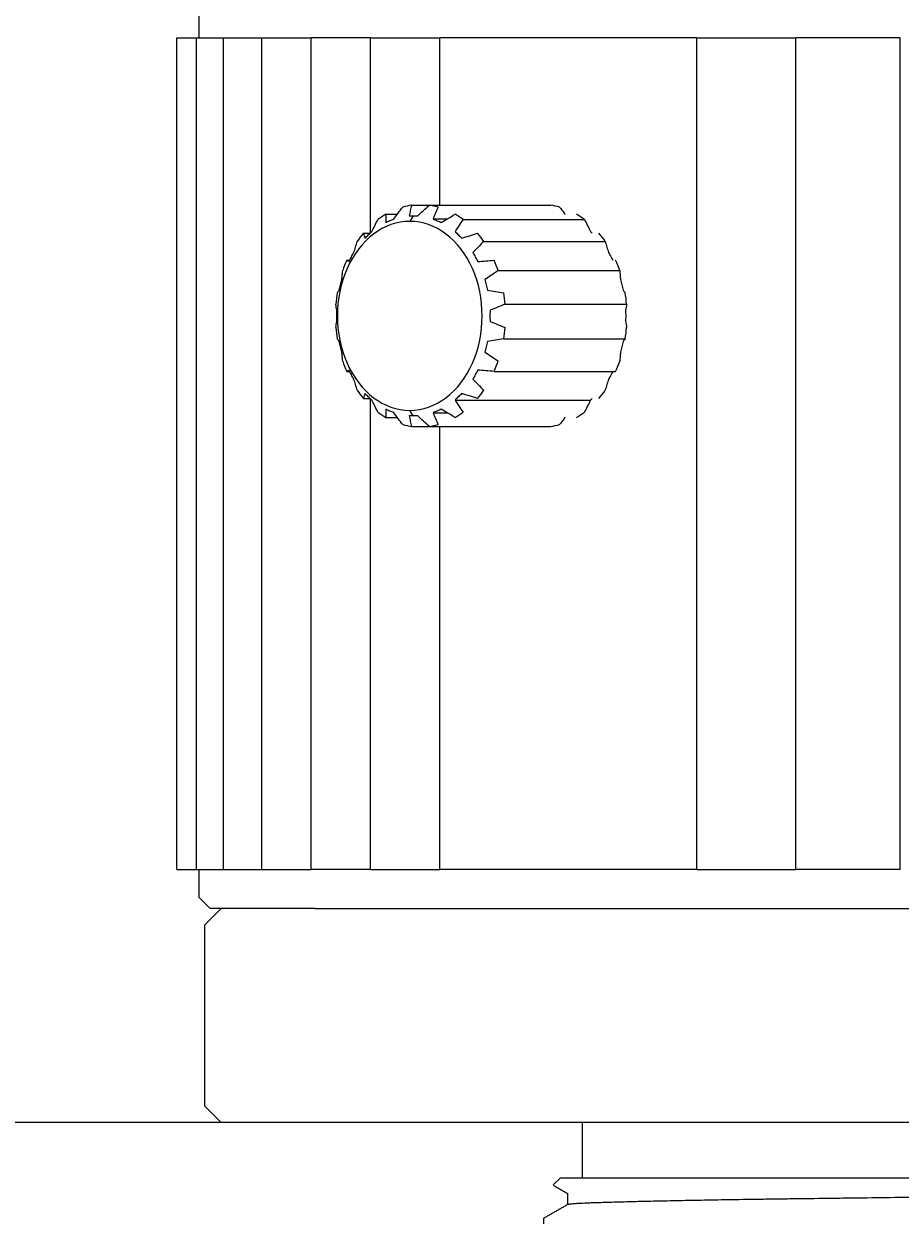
# Model space of a CAD drawing. Header units: millimetres. Extents: x 2789 to 5289, y -3142 to -1142.
# Tile 4 of 21: x 3105 to 3420, y -2817 to -2385. Entities that reach past the tile are written whole.
import ezdxf

# ---------------------------------------------------------------- set-up
doc = ezdxf.new("R2010")
doc.units = ezdxf.units.MM
doc.layers.add('標注線', color=7, linetype='Continuous')
doc.styles.get("Standard").update_dxf_attribs({"font": 'simsun.ttc'})
doc.dimstyles.new('ISO-25', dxfattribs={"dimtxt": 2.5, "dimasz": 40, "dimexe": 30, "dimexo": 0.625, "dimtad": 1, "dimdec": 4, "dimdsep": 46, "dimlunit": 6, "dimtxsty": 'Standard', "dimcen": 2.5, "dimadec": 0, "dimazin": 0, "dimtfac": 1, "dimtdec": 4, "dimtmove": 0, "dimatfit": 3, "dimfxl": 1, "dimtolj": 1, "dimtzin": 0, "dimarcsym": 0})

# ---------------------------------------------------------------- blocks, each defined once
blk = doc.blocks.new('*D50')
at = {"layer": 'Defpoints', "color": 0}
for p in [(3305.6, -2780.36), (3042.4, -2914.16), (3329.6, -2914.16)]:
    blk.add_point(p, dxfattribs=at)
at = {"layer": '標注線', "color": 0, "lineweight": -2}
for p, q in [((3042.4, -2780.36), (3042.4, -2421.79)), ((3304.98, -2780.36), (3012.4, -2780.36)), ((3042.4, -2820.36), (3042.4, -2874.16)), ((3328.98, -2914.16), (3012.4, -2914.16))]:
    blk.add_line(p, q, dxfattribs=at)
at = {"layer": '標注線', "color": 0}
for points in [[(3049.07, -2820.36), (3035.73, -2820.36), (3042.4, -2780.36)], [(3035.73, -2874.16), (3049.07, -2874.16), (3042.4, -2914.16)]]:
    blk.add_solid(points, dxfattribs=at)
at = {"layer": '標注線', "color": 0, "insert": (2982.47, -2581.07), "char_height": 2.5, "attachment_point": 5, "rotation": 90}
blk.add_mtext('{{\\H20x;Max：9.91\\PMin：6.69}}', dxfattribs=at)

msp = doc.modelspace()

# ---------------------------------------------------------------- linework, layer by layer
at = {"lineweight": 18}
for p, q in [((3167.60468, -2380.15503), (3167.60468, -2390.15503)), ((3159.66333, -2390.15503), (3161.07296, -2390.15503)), ((3159.66333, -2689.35503), (3159.66333, -2390.15503)), ((3161.07282, -2390.15503), (3166.69815, -2390.15503)), ((3166.69815, -2390.15503), (3176.46868, -2390.15503)), ((3166.69815, -2689.35503), (3166.69815, -2390.15503)), ((3176.46866, -2390.15503), (3190.29301, -2390.15503)), ((3176.46866, -2689.35503), (3176.46866, -2390.15503)), ((3190.29301, -2390.15503), (3207.9975, -2390.15503)), ((3190.29301, -2689.35503), (3190.29301, -2390.15503)), ((3229.41669, -2390.15503), (3207.99751, -2390.15503)), ((3207.99751, -2689.35503), (3207.99751, -2390.15503)), ((3229.41669, -2390.15503), (3254.28142, -2390.15503)), ((3229.41669, -2460.25198), (3229.41669, -2390.15503)), ((3346.807, -2390.15503), (3254.28142, -2390.15503)), ((3254.28142, -2450.37838), (3254.28142, -2390.15503)), ((3346.807, -2390.15503), (3382.46662, -2390.15503)), ((3346.807, -2689.35503), (3346.807, -2390.15503)), ((3419.94311, -2390.15503), (3382.46662, -2390.15503)), ((3382.46662, -2689.35503), (3382.46662, -2390.15503)), ((3419.94311, -2689.35503), (3419.94311, -2390.15503)), ((3244.14703, -2450.37433), (3250.55594, -2450.37433)), ((3250.55544, -2450.37433), (3294.26499, -2450.37433)), ((3234.88694, -2453.61389), (3239.0209, -2453.61389)), ((3251.88061, -2455.29896), (3256.91415, -2455.29896)), ((3262.67102, -2455.51318), (3306.38058, -2455.51318)), ((3226.84694, -2460.43035), (3229.21955, -2460.43035)), ((3270.12166, -2463.38857), (3313.83122, -2463.38857)), ((3220.81404, -2470.15647), (3221.85009, -2470.15647)), ((3275.34337, -2473.88405), (3319.05293, -2473.88405)), ((3277.82502, -2485.97224), (3321.53458, -2485.97224)), ((3277.32368, -2498.46987), (3321.03324, -2498.46987)), ((3220.81404, -2510.15359), (3221.84736, -2510.15359)), ((3273.88843, -2510.15359), (3317.59798, -2510.15359)), ((3226.84694, -2519.87971), (3229.22364, -2519.87971)), ((3229.41669, -2689.35503), (3229.41669, -2520.05925)), ((3259.78599, -2520.45521), (3308.56648, -2520.45521)), ((3251.88061, -2525.0111), (3256.91262, -2525.0111)), ((3234.88694, -2526.69617), (3239.01954, -2526.69617)), ((3244.14703, -2529.93573), (3250.55594, -2529.93573)), ((3250.55544, -2529.93573), (3294.26499, -2529.93573)), ((3254.28142, -2689.35503), (3254.28142, -2529.93753)), ((3159.66333, -2689.35503), (3161.07296, -2689.35503)), ((3161.07282, -2689.35503), (3166.69815, -2689.35503)), ((3166.69815, -2689.35503), (3176.46868, -2689.35503)), ((3167.60468, -2689.35503), (3167.60468, -2699.35503)), ((3176.46866, -2689.35503), (3190.29301, -2689.35503)), ((3190.29301, -2689.35503), (3207.9975, -2689.35503)), ((3229.41669, -2689.35503), (3207.99751, -2689.35503)), ((3229.41669, -2689.35503), (3254.28142, -2689.35503)), ((3346.807, -2689.35503), (3254.28142, -2689.35503)), ((3346.807, -2689.35503), (3382.46662, -2689.35503)), ((3419.94311, -2689.35503), (3382.46662, -2689.35503)), ((3167.60468, -2699.35503), (3171.60468, -2703.35503)), ((3175.60468, -2703.35503), (3169.60468, -2709.35503)), ((3209.45571, -2703.35503), (3171.60468, -2703.35503)), ((3209.45571, -2703.35503), (3919.60468, -2703.35503)), ((3169.60468, -2709.35503), (3169.60468, -2774.35503)), ((3169.60468, -2774.35503), (3175.60468, -2780.35503)), ((3545.60468, -2780.35503), (3175.60468, -2780.35503)), ((3305.60468, -2780.35503), (3305.60468, -2800.35503)), ((3297.60454, -2800.35503), (3295.10719, -2802.85238)), ((3545.65084, -2800.35503), (3297.60454, -2800.35503)), ((3291.60468, -2814.92976), (3291.60468, -2816.89092))]:
    msp.add_line(p, q, dxfattribs=at)
at = {"lineweight": 13}
for p, q in [((3244.78008, -2454.15503), (3243.49451, -2456.15503)), ((3244.78008, -2526.15503), (3243.49451, -2524.15503))]:
    msp.add_line(p, q, dxfattribs=at)
at = {"lineweight": 18}
for centre, major_axis, start_param, end_param in [((3247.35123, -2490.15503), (0, 40), 0.104761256, 0.209398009), ((3247.35123, -2490.15503), (0, -40), 2.932194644, 3.036831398), ((3291.06079, -2490.15503), (0, -40), 2.932194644, 3.036831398), ((3243.49451, -2490.15503), (0, 34), 0, 3.141592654), ((3247.35123, -2490.15503), (0, 40), 0.418920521, 0.523557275), ((3243.49451, -2490.15503), (0, -34), 0, 3.141592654), ((3247.35123, -2490.15503), (0, -40), 2.618035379, 2.722672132), ((3291.06079, -2490.15503), (0, -40), 2.618035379, 2.722672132), ((3247.35123, -2490.15503), (0, 40), 0.733079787, 0.83771654), ((3247.35123, -2490.15503), (0, -40), 2.303876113, 2.408512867), ((3291.06079, -2490.15503), (0, -40), 2.303876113, 2.408512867), ((3247.35123, -2490.15503), (0, 40), 1.047239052, 1.151875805), ((3247.35123, -2490.15503), (0, -40), 1.989716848, 2.094353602), ((3291.06079, -2490.15503), (0, -40), 1.989716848, 2.094353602), ((3247.35123, -2490.15503), (0, 40), 1.361398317, 1.466035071), ((3247.35123, -2490.15503), (0, -40), 1.675557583, 1.780194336), ((3291.06079, -2490.15503), (0, -40), 1.675557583, 1.780194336), ((3247.35123, -2490.15503), (0, 40), 1.675557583, 1.780194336), ((3247.35123, -2490.15503), (0, -40), 1.361398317, 1.466035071), ((3291.06079, -2490.15503), (0, -40), 1.361398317, 1.466035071), ((3247.35123, -2490.15503), (0, 40), 1.989716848, 2.094353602), ((3247.35123, -2490.15503), (0, -40), 1.047239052, 1.151875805), ((3291.06079, -2490.15503), (0, -40), 1.047239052, 1.151875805), ((3247.35123, -2490.15503), (0, 40), 2.303876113, 2.408512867), ((3247.35123, -2490.15503), (0, -40), 0.733079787, 0.83771654), ((3291.06079, -2490.15503), (0, -40), 0.733079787, 0.83771654), ((3247.35123, -2490.15503), (0, 40), 2.618035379, 2.722672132), ((3247.35123, -2490.15503), (0, -40), 0.418920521, 0.523557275), ((3291.06079, -2490.15503), (0, -40), 0.418920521, 0.523557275), ((3247.35123, -2490.15503), (0, 40), 2.932194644, 3.036831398), ((3247.35123, -2490.15503), (0, -40), 0.104761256, 0.209398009), ((3291.06079, -2490.15503), (0, -40), 0.104761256, 0.209398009)]:
    msp.add_ellipse(centre, major_axis=major_axis, ratio=0.766044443, start_param=start_param, end_param=end_param, dxfattribs=at)
for points, degree in [([(3237.75092, -2455.29896), (3238.26442, -2454.61365), (3239.31644, -2453.21675), (3240.41833, -2451.76697), (3240.98169, -2451.02878)], 3), ([(3244.14703, -2450.37433), (3243.99309, -2451.02717), (3243.69513, -2452.31003), (3243.41739, -2453.54753), (3243.28368, -2454.15503)], 3), ([(3246.34785, -2454.15503), (3247.01812, -2453.54827), (3248.38968, -2452.31149), (3249.82321, -2451.0279), (3250.55544, -2450.37433)], 3), ([(3253.72077, -2451.02878), (3253.39816, -2451.76615), (3252.76875, -2453.21509), (3252.17128, -2454.61281), (3251.88061, -2455.29896)], 3), ([(3229.84554, -2459.85485), (3230.19135, -2459.15806), (3230.90156, -2457.73778), (3231.64871, -2456.26373), (3232.03144, -2455.51318)], 3), ([(3234.88694, -2453.61389), (3234.87341, -2454.1183), (3234.85136, -2455.1095), (3234.83977, -2456.06565), (3234.83671, -2456.53503)], 3), ([(3234.83671, -2456.53503), (3235.29865, -2456.32902), (3236.24623, -2455.91699), (3237.24145, -2455.50497), (3237.75092, -2455.29896)], 3), ([(3243.28368, -2454.15503), (3243.52731, -2454.15503), (3244.02035, -2454.15503), (3244.52492, -2454.15503), (3244.78008, -2454.15503)], 3), ([(3244.78008, -2454.15503), (3245.03525, -2454.15503), (3245.55171, -2454.15503), (3246.08043, -2454.15503), (3246.34785, -2454.15503)], 3), ([(3251.88061, -2455.29896), (3252.34254, -2455.50497), (3253.29012, -2455.917), (3254.28534, -2456.32902), (3254.79482, -2456.53503)], 3), ([(3254.79482, -2456.53503), (3255.59557, -2456.06622), (3257.23314, -2455.11063), (3258.94273, -2454.11887), (3259.81553, -2453.61389)], 3), ([(3262.67102, -2455.51318), (3262.16798, -2456.26289), (3261.18403, -2457.73609), (3260.24455, -2459.15721), (3259.78599, -2459.85485)], 3), ([(3306.38058, -2455.51318), (3306.76289, -2456.26289), (3307.50961, -2457.73609), (3308.22025, -2459.15721), (3308.56648, -2459.85485)], 3), ([(3226.84694, -2460.43035), (3226.93181, -2460.73696), (3227.10312, -2461.33947), (3227.27806, -2461.92067), (3227.36657, -2462.20599)], 3), ([(3227.36657, -2462.20599), (3227.75597, -2461.81413), (3228.55847, -2461.03041), (3229.40861, -2460.2467), (3229.84554, -2459.85485)], 3), ([(3259.78599, -2459.85485), (3260.17538, -2460.24671), (3260.97788, -2461.03042), (3261.82803, -2461.81413), (3262.26496, -2462.20599)], 3), ([(3262.26496, -2462.20599), (3263.15717, -2461.92102), (3264.98115, -2461.34015), (3266.88422, -2460.7373), (3267.85553, -2460.43035)], 3), ([(3308.56648, -2459.85485), (3308.78027, -2460.04659), (3308.99123, -2460.23833), (3309.19934, -2460.43006)], 3), ([(3223.40556, -2467.37673), (3223.58916, -2466.73667), (3223.96876, -2465.43203), (3224.37278, -2464.07801), (3224.5808, -2463.38857)], 3), ([(3270.12166, -2463.38857), (3269.44411, -2464.07724), (3268.11722, -2465.43049), (3266.84693, -2466.7359), (3266.22597, -2467.37673)], 3), ([(3313.83122, -2463.38857), (3314.03901, -2464.07724), (3314.4428, -2465.43049), (3314.82263, -2466.7359), (3315.00647, -2467.37673)], 3), ([(3221.60448, -2470.61279), (3221.88089, -2470.07345), (3222.45742, -2468.99476), (3223.08161, -2467.91607), (3223.40556, -2467.37673)], 3), ([(3266.22597, -2467.37673), (3266.50238, -2467.91607), (3267.07892, -2468.99476), (3267.7031, -2470.07345), (3268.02705, -2470.61279)], 3), ([(3220.81404, -2470.15647), (3220.94568, -2470.23526), (3221.20888, -2470.3901), (3221.47246, -2470.53947), (3221.60448, -2470.61279)], 3), ([(3268.02705, -2470.61279), (3268.96273, -2470.53956), (3270.87529, -2470.39028), (3272.8703, -2470.23535), (3273.88843, -2470.15647)], 3), ([(3218.11447, -2480.93253), (3218.24851, -2480.29849), (3218.54031, -2479.03041), (3218.87977, -2477.76234), (3219.06135, -2477.1283)], 3), ([(3219.06135, -2477.1283), (3219.10413, -2476.60764), (3219.19667, -2475.54635), (3219.30276, -2474.44488), (3219.35909, -2473.88405)], 3), ([(3275.34337, -2473.88405), (3274.51429, -2474.44426), (3272.88966, -2475.54509), (3271.33214, -2476.60701), (3270.57018, -2477.1283)], 3), ([(3270.57018, -2477.1283), (3270.70422, -2477.76235), (3270.99603, -2479.03042), (3271.33548, -2480.29849), (3271.51706, -2480.93253)], 3), ([(3319.05293, -2473.88405), (3319.1092, -2474.44426), (3319.21524, -2475.54509), (3319.30784, -2476.60701), (3319.35067, -2477.1283)], 3), ([(3319.35067, -2477.1283), (3319.53226, -2477.76235), (3319.87171, -2479.03042), (3320.16351, -2480.29849), (3320.29756, -2480.93253)], 3), ([(3217.37879, -2481.84018), (3217.50097, -2481.68345), (3217.74559, -2481.37547), (3217.99124, -2481.07837), (3218.11447, -2480.93253)], 3), ([(3271.51706, -2480.93253), (3272.44395, -2481.0782), (3274.3386, -2481.37512), (3276.31502, -2481.68328), (3277.32368, -2481.84018)], 3), ([(3320.29756, -2480.93253), (3320.42063, -2481.0782), (3320.66615, -2481.37512), (3320.91092, -2481.68328), (3321.03324, -2481.84018)], 3), ([(3217.23816, -2488.15503), (3217.17527, -2487.80472), (3217.05241, -2487.09066), (3216.93494, -2486.34958), (3216.87745, -2485.97224)], 3), ([(3277.82502, -2485.97224), (3276.88224, -2486.34916), (3275.03417, -2487.08982), (3273.26113, -2487.80429), (3272.39336, -2488.15503)], 3), ([(3321.53458, -2485.97224), (3321.47714, -2486.34916), (3321.35975, -2487.08982), (3321.23683, -2487.80429), (3321.17386, -2488.15503)], 3), ([(3217.23816, -2492.15503), (3217.21439, -2491.48836), (3217.19057, -2490.15502), (3217.21439, -2488.82169), (3217.23816, -2488.15503)], 3), ([(3272.39336, -2488.15503), (3272.36959, -2488.8217), (3272.34577, -2490.15503), (3272.36959, -2491.48836), (3272.39336, -2492.15503)], 3), ([(3321.17386, -2488.15503), (3321.19763, -2488.8217), (3321.22145, -2490.15503), (3321.19763, -2491.48836), (3321.17386, -2492.15503)], 3), ([(3216.87745, -2494.33782), (3216.93488, -2493.9609), (3217.05227, -2493.22024), (3217.17519, -2492.50577), (3217.23816, -2492.15503)], 3), ([(3272.39336, -2492.15503), (3273.26008, -2492.50534), (3275.03207, -2493.21939), (3276.88118, -2493.96048), (3277.82502, -2494.33782)], 3), ([(3321.17386, -2492.15503), (3321.23675, -2492.50534), (3321.35962, -2493.21939), (3321.47708, -2493.96048), (3321.53458, -2494.33782)], 3), ([(3218.11447, -2499.37753), (3217.99139, -2499.23186), (3217.74587, -2498.93494), (3217.5011, -2498.62678), (3217.37879, -2498.46987)], 3), ([(3219.06135, -2503.18175), (3218.87977, -2502.54771), (3218.54031, -2501.27964), (3218.24851, -2500.01156), (3218.11447, -2499.37753)], 3), ([(3271.51706, -2499.37753), (3271.33548, -2500.01157), (3270.99602, -2501.27965), (3270.70422, -2502.54772), (3270.57018, -2503.18175)], 3), ([(3277.32368, -2498.46987), (3276.31615, -2498.6266), (3274.34085, -2498.93459), (3272.44508, -2499.23168), (3271.51706, -2499.37753)], 3), ([(3320.29756, -2499.37753), (3320.16351, -2500.01157), (3319.87171, -2501.27965), (3319.53226, -2502.54772), (3319.35067, -2503.18175)], 3), ([(3321.03324, -2498.46987), (3320.91105, -2498.6266), (3320.66644, -2498.93459), (3320.42078, -2499.23168), (3320.29756, -2499.37753)], 3), ([(3219.35909, -2506.42601), (3219.30282, -2505.8658), (3219.19679, -2504.76497), (3219.10418, -2503.70305), (3219.06135, -2503.18175)], 3), ([(3270.57018, -2503.18175), (3271.33121, -2503.70242), (3272.88781, -2504.76371), (3274.51337, -2505.86517), (3275.34337, -2506.42601)], 3), ([(3319.35067, -2503.18175), (3319.30789, -2503.70242), (3319.21535, -2504.76371), (3319.10926, -2505.86517), (3319.05293, -2506.42601)], 3), ([(3221.60448, -2509.69726), (3221.47262, -2509.7705), (3221.20918, -2509.91978), (3220.94582, -2510.07471), (3220.81404, -2510.15359)], 3), ([(3223.40556, -2512.93333), (3223.08161, -2512.39398), (3222.45742, -2511.31529), (3221.88089, -2510.23661), (3221.60448, -2509.69726)], 3), ([(3268.02705, -2509.69726), (3267.7031, -2510.23661), (3267.07891, -2511.3153), (3266.50238, -2512.39399), (3266.22597, -2512.93333)], 3), ([(3273.88843, -2510.15359), (3272.87144, -2510.07479), (3270.87757, -2509.91995), (3268.96386, -2509.77059), (3268.02705, -2509.69726)], 3), ([(3224.5808, -2516.92149), (3224.37301, -2516.23282), (3223.96922, -2514.87957), (3223.58939, -2513.57416), (3223.40556, -2512.93333)], 3), ([(3266.22597, -2512.93333), (3266.84618, -2513.57338), (3268.11571, -2514.87803), (3269.44335, -2516.23205), (3270.12166, -2516.92149)], 3), ([(3315.00647, -2512.93333), (3314.82286, -2513.57338), (3314.44326, -2514.87803), (3314.03924, -2516.23205), (3313.83122, -2516.92149)], 3), ([(3227.36657, -2518.10407), (3227.27817, -2518.38904), (3227.10332, -2518.9699), (3226.93191, -2519.57275), (3226.84694, -2519.87971)], 3), ([(3229.84554, -2520.45521), (3229.40861, -2520.06335), (3228.55846, -2519.27964), (3227.75596, -2518.49593), (3227.36657, -2518.10407)], 3), ([(3232.03144, -2524.79687), (3231.64913, -2524.04716), (3230.90241, -2522.57396), (3230.19177, -2521.15284), (3229.84554, -2520.45521)], 3), ([(3262.26496, -2518.10407), (3261.82802, -2518.49593), (3260.97787, -2519.27964), (3260.17538, -2520.06335), (3259.78599, -2520.45521)], 3), ([(3259.78599, -2520.45521), (3260.24399, -2521.152), (3261.18291, -2522.57228), (3262.16742, -2524.04633), (3262.67102, -2524.79687)], 3), ([(3267.85553, -2519.87971), (3266.8853, -2519.5731), (3264.98332, -2518.97059), (3263.15826, -2518.38939), (3262.26496, -2518.10407)], 3), ([(3308.56648, -2520.45521), (3308.22067, -2521.152), (3307.51046, -2522.57228), (3306.76332, -2524.04633), (3306.38058, -2524.79687)], 3), ([(3309.19946, -2519.87988), (3308.99131, -2520.07166), (3308.78031, -2520.26344), (3308.56648, -2520.45521)], 3), ([(3234.83671, -2523.77503), (3234.83977, -2524.24384), (3234.85134, -2525.19943), (3234.87339, -2526.19119), (3234.88694, -2526.69617)], 3), ([(3237.75092, -2525.0111), (3237.24145, -2524.80508), (3236.24622, -2524.39306), (3235.29864, -2523.98104), (3234.83671, -2523.77503)], 3), ([(3240.98169, -2529.28128), (3240.41895, -2528.54391), (3239.31769, -2527.09497), (3238.26504, -2525.69724), (3237.75092, -2525.0111)], 3), ([(3254.79482, -2523.77503), (3254.28534, -2523.98104), (3253.29011, -2524.39306), (3252.34254, -2524.80509), (3251.88061, -2525.0111)], 3), ([(3251.88061, -2525.0111), (3252.17093, -2525.69641), (3252.76804, -2527.09331), (3253.3978, -2528.54309), (3253.72077, -2529.28128)], 3), ([(3259.81553, -2526.69617), (3258.94371, -2526.19175), (3257.23508, -2525.20056), (3255.59655, -2524.24441), (3254.79482, -2523.77503)], 3), ([(3243.28368, -2526.15503), (3243.41723, -2526.76179), (3243.6948, -2527.99856), (3243.99292, -2529.28216), (3244.14703, -2529.93573)], 3), ([(3244.78008, -2526.15503), (3244.52491, -2526.15503), (3244.02034, -2526.15503), (3243.52731, -2526.15503), (3243.28368, -2526.15503)], 3), ([(3246.34785, -2526.15503), (3246.08043, -2526.15503), (3245.5517, -2526.15503), (3245.03525, -2526.15503), (3244.78008, -2526.15503)], 3), ([(3250.55544, -2529.93573), (3249.82402, -2529.28289), (3248.39131, -2528.00003), (3247.01893, -2526.76252), (3246.34785, -2526.15503)], 3), ([(3295.2146, -2802.99931), (3297.76662, -2804.47296), (3300.31863, -2805.94663)], 2), ([(3300.31864, -2805.86257), (3300.31864, -2807.86854), (3300.31864, -2809.87451)], 2), ([(3300.48712, -2809.77724), (3296.02662, -2812.35359), (3291.56612, -2814.92992)], 2)]:
    msp.add_open_spline(points, degree=degree, dxfattribs=at)
for points, knots in [([(3297.43033, -2451.02878), (3297.99307, -2451.76615), (3298.65013, -2452.63065), (3299.28988, -2453.47691), (3299.39305, -2453.61351)], [0, 0, 0, 0, 0.838024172, 1, 1, 1, 1]), ([(3315.00647, -2467.37673), (3315.33042, -2467.91607), (3315.86664, -2468.84275), (3316.36769, -2469.76943), (3316.571, -2470.15676)], [0, 0, 0, 0, 0.58202011, 1, 1, 1, 1]), ([(3316.57106, -2510.15319), (3316.36773, -2510.54056), (3315.86666, -2511.46728), (3315.33041, -2512.39399), (3315.00647, -2512.93333)], [0, 0, 0, 0, 0.418002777, 1, 1, 1, 1]), ([(3299.3922, -2526.69768), (3299.28963, -2526.83348), (3298.65052, -2527.67889), (3297.9937, -2528.54309), (3297.43033, -2529.28128)], [0, 0, 0, 0, 0.161203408, 1, 1, 1, 1]), ([(3300.36077, -2809.85025), (3300.38026, -2809.83855), (3300.40649, -2809.82685), (3300.52188, -2809.78596), (3300.64638, -2809.75682), (3301.14557, -2809.66983), (3301.64582, -2809.61237), (3302.64866, -2809.52776), (3303.02515, -2809.49981), (3303.86277, -2809.44457), (3304.3231, -2809.41734), (3305.82861, -2809.33696), (3306.99813, -2809.28541), (3309.00399, -2809.2103), (3309.71459, -2809.1855), (3310.84419, -2809.14807), (3311.23151, -2809.13555), (3312.02662, -2809.11035), (3312.43439, -2809.09767), (3314.52425, -2809.03374), (3316.35887, -2808.98099), (3319.35042, -2808.89991), (3320.38758, -2808.87256), (3322.54162, -2808.81728), (3323.65914, -2808.78933), (3325.97057, -2808.73304), (3327.16411, -2808.70469), (3329.62649, -2808.6477), (3330.89562, -2808.61905), (3334.81393, -2808.5328), (3340.32114, -2808.41735), (3346.3887, -2808.30246), (3350.35736, -2808.2313), (3351.16023, -2808.2171), (3352.78174, -2808.1888), (3355.23785, -2808.14651), (3357.76536, -2808.10475), (3362.91563, -2808.02208), (3366.47603, -2807.96809), (3371.08738, -2807.9024), (3372.0177, -2807.88936), (3373.89455, -2807.86345), (3374.84124, -2807.8506), (3377.70134, -2807.81225), (3379.63613, -2807.78694), (3385.52494, -2807.71058), (3389.56376, -2807.65863), (3395.78945, -2807.57881), (3397.89258, -2807.55192), (3402.15456, -2807.49761), (3404.31031, -2807.47023), (3410.84304, -2807.38758), (3415.28876, -2807.33179), (3422.09182, -2807.24736), (3424.38194, -2807.21909), (3429.00711, -2807.16238), (3431.34346, -2807.13391), (3438.40013, -2807.04856), (3443.17331, -2806.99165), (3450.43582, -2806.90665), (3452.87379, -2806.87837), (3457.78418, -2806.822), (3460.25769, -2806.79388), (3467.72309, -2806.70998), (3472.7468, -2806.65476), (3482.88805, -2806.54619), (3488.00559, -2806.49286), (3494.4623, -2806.42752), (3495.75709, -2806.4145), (3498.34903, -2806.38848), (3502.24134, -2806.34949), (3506.1469, -2806.31008), (3513.97547, -2806.23071), (3519.21779, -2806.17706), (3525.79945, -2806.10915), (3528.435, -2806.0819), (3531.07631, -2806.05448), (3535.03655, -2806.01329), (3537.67641, -2805.98573), (3545.59504, -2805.9028), (3550.87291, -2805.84715), (3558.78788, -2805.76328), (3561.4259, -2805.73526), (3566.70132, -2805.67911), (3569.33417, -2805.65102), (3577.21219, -2805.56686), (3582.43946, -2805.51083), (3590.24317, -2805.42706), (3592.8382, -2805.39918), (3598.01576, -2805.34353), (3600.59914, -2805.31576), (3605.74192, -2805.26046), (3608.3026, -2805.23293), (3613.40245, -2805.17812), (3615.94308, -2805.15083), (3623.51836, -2805.0695), (3628.50741, -2805.01635), (3638.36221, -2804.90954), (3643.2282, -2804.85578), (3652.83824, -2804.74743), (3657.56132, -2804.69307), (3666.84243, -2804.58394), (3671.40116, -2804.52916), (3678.11679, -2804.44658), (3680.33564, -2804.41897), (3684.71949, -2804.36379), (3686.88606, -2804.33618), (3693.30999, -2804.25332), (3697.49171, -2804.19802), (3702.59212, -2804.12877), (3703.60586, -2804.11491), (3705.6206, -2804.08718), (3706.62197, -2804.07331), (3709.6033, -2804.03171), (3711.56081, -2804.00401), (3717.34324, -2803.92099), (3721.07821, -2803.86576), (3726.49869, -2803.78302), (3728.27515, -2803.75546), (3730.89377, -2803.71414), (3731.75911, -2803.70037), (3733.47167, -2803.67288), (3734.31921, -2803.65915), (3738.51323, -2803.59059), (3741.7282, -2803.53604), (3746.34365, -2803.45436), (3747.84762, -2803.42715), (3750.78676, -2803.37274), (3752.22293, -2803.34552), (3756.41748, -2803.26401), (3759.0639, -2803.20983), (3764.06076, -2803.10143), (3766.41128, -2803.04721), (3770.815, -2802.93836), (3774.90196, -2802.82958), (3778.35945, -2802.72022), (3780.71403, -2802.6377), (3781.45918, -2802.61011), (3782.86498, -2802.55488), (3783.52624, -2802.52722), (3785.38483, -2802.44407), (3786.45717, -2802.38839), (3787.81146, -2802.30425), (3788.22067, -2802.27609), (3788.95208, -2802.2196), (3789.2742, -2802.19134), (3789.83207, -2802.13527), (3790.06785, -2802.10739), (3790.4534, -2802.05189), (3790.6029, -2802.02431), (3790.84364, -2801.9624), (3790.91026, -2801.92815), (3790.90993, -2801.89404)], [0, 0, 0, 0, 0.004138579, 0.004138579, 0.014484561, 0.014484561, 0.035176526, 0.035176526, 0.045522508, 0.045522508, 0.055868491, 0.055868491, 0.076560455, 0.076560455, 0.086906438, 0.086906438, 0.092079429, 0.092079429, 0.09725242, 0.09725242, 0.117944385, 0.117944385, 0.128290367, 0.128290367, 0.138636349, 0.138636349, 0.148982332, 0.148982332, 0.159328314, 0.159328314, 0.180020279, 0.200712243, 0.200712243, 0.205885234, 0.205885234, 0.211058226, 0.221404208, 0.221404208, 0.242096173, 0.242096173, 0.247269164, 0.247269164, 0.252442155, 0.252442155, 0.262788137, 0.262788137, 0.283480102, 0.283480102, 0.293826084, 0.293826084, 0.304172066, 0.304172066, 0.324864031, 0.324864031, 0.335210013, 0.335210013, 0.345555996, 0.345555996, 0.36624796, 0.36624796, 0.376593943, 0.376593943, 0.386939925, 0.386939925, 0.40763189, 0.40763189, 0.428323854, 0.428323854, 0.433496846, 0.433496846, 0.438669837, 0.449015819, 0.449015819, 0.469707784, 0.469707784, 0.474880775, 0.480053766, 0.480053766, 0.490399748, 0.490399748, 0.511091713, 0.511091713, 0.521437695, 0.521437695, 0.531783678, 0.531783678, 0.552475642, 0.552475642, 0.562821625, 0.562821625, 0.573167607, 0.573167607, 0.583513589, 0.583513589, 0.593859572, 0.593859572, 0.614551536, 0.614551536, 0.635243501, 0.635243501, 0.655935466, 0.655935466, 0.67662743, 0.67662743, 0.686973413, 0.686973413, 0.697319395, 0.697319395, 0.71801136, 0.71801136, 0.723184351, 0.723184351, 0.728357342, 0.728357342, 0.738703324, 0.738703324, 0.759395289, 0.759395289, 0.769741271, 0.769741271, 0.774914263, 0.774914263, 0.780087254, 0.780087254, 0.800779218, 0.800779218, 0.811125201, 0.811125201, 0.821471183, 0.821471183, 0.842163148, 0.842163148, 0.862855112, 0.862855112, 0.883547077, 0.904239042, 0.904239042, 0.914585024, 0.914585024, 0.924931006, 0.924931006, 0.945622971, 0.945622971, 0.955968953, 0.955968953, 0.966314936, 0.966314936, 0.976660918, 0.976660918, 0.9870069, 0.9870069, 1, 1, 1, 1])]:
    msp.add_open_spline(points, degree=3, knots=knots, dxfattribs=at)

# ---------------------------------------------------------------- dimensions: what is measured, and where the dimension line sits
at = {"layer": '標注線'}
dim = msp.add_linear_dim(base=(3042.4002, -2914.15503), p1=(3305.60468, -2780.35503), p2=(3329.60468, -2914.15503), angle=90, text='{{\\H20x;Max：9.91\\PMin：6.69}}', dimstyle='ISO-25', override={"dimdec": 1, "dimdsep": 44, "dimlunit": 2, "dimtdec": 1, "dimtolj": 0, "dimtzin": 8}, dxfattribs=at)
dim.commit()
dim.dimension.update_dxf_attribs({"geometry": '*D50', "text_midpoint": (3042.4002, -2581.07081), "dimtype": 160})

doc.saveas('drawing.dxf')
